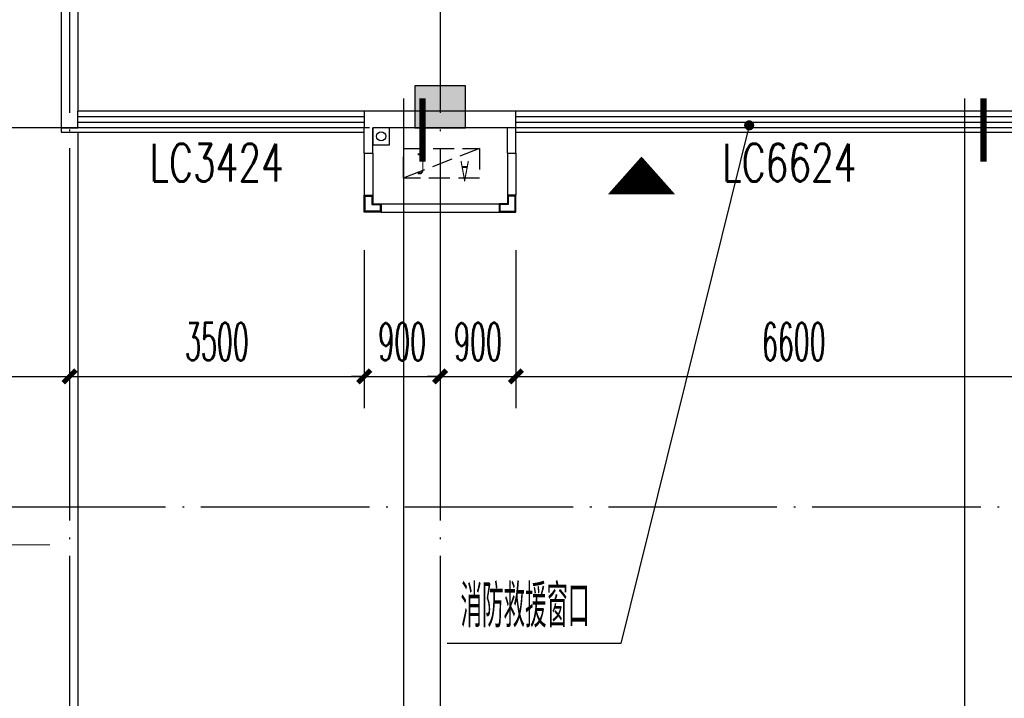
# Model space of a CAD drawing. Extents: x 1779708 to 7299578, y -1121471 to 88434.
# Tile 202 of 256: x 4343275 to 4354967, y -980613 to -972559. Entities that reach past the tile are written whole.
import ezdxf

# ---------------------------------------------------------------- set-up
doc = ezdxf.new("R2010")
doc.units = 0
doc.header["$LTSCALE"] = 1000
doc.header["$MEASUREMENT"] = 0
doc.linetypes.add('DASH', pattern=[0.35, 0.25, -0.1])
doc.linetypes.add('DOTE', pattern=[2.4200000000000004, 2, -0.2, 0.02, -0.2])
doc.layers.get('0').update_dxf_attribs({"linetype": 'CONTINUOUS'})
doc.layers.get('Defpoints').update_dxf_attribs({"linetype": 'CONTINUOUS'})
for name, color, linetype in [('11111111111111111111111111111', 50, 'DASH'), ('DIM_IDEN', 3, 'CONTINUOUS'), ('DIM_LEAD', 3, 'CONTINUOUS'), ('DIM_污水', 3, 'CONTINUOUS'), ('DOTE', 1, 'DOTE'), ('GGSignatureLayer', 7, 'CONTINUOUS'), ('P_PS_DIM', 1, 'CONTINUOUS'), ('PUB_DIM', 3, 'CONTINUOUS'), ('PUB_TEXT', 7, 'CONTINUOUS'), ('STAIR', 2, 'CONTINUOUS'), ('WALL', 255, 'CONTINUOUS'), ('WINDOW', 2, 'CONTINUOUS'), ('WINDOW_TEXT', 7, 'CONTINUOUS'), ('墙柱', 2, 'CONTINUOUS'), ('室外构件', 4, 'CONTINUOUS'), ('看线', 3, 'CONTINUOUS'), ('空调机位表示', 70, 'CONTINUOUS'), ('道路', 33, 'CONTINUOUS')]:
    doc.layers.add(name, color=color, linetype=linetype)
doc.layers.add('DIM_ELEV', color=3, linetype='CONTINUOUS', lineweight=13)
doc.styles.add('_TCH_DIM', font='SIMPLEX.shx', dxfattribs={"width": 0.7, "bigfont": 'GBCBIG.shx'})
doc.styles.add('_TCH_DIM_T3', font='SIMPLEX.shx', dxfattribs={"width": 0.4941176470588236, "bigfont": 'GBCBIG.shx'})
doc.styles.add('_TCH_WINDOW', font='SIMPLEX', dxfattribs={"height": 3.5, "bigfont": 'GBCBIG'})
doc.styles.get("Standard").update_dxf_attribs({"font": 'GBENOR', "bigfont": 'GBCBIG'})
doc.dimstyles.new('_TCH_ARCH&&150', dxfattribs={"dimtxt": 446.25, "dimasz": 150, "dimexe": 375, "dimexo": 450, "dimgap": 189.375, "dimtad": 1, "dimdec": 0, "dimzin": 0, "dimdsep": 46, "dimtxsty": '_TCH_DIM_T3', "dimblk": 'ARCHTICK', "dimcen": 0.09, "dimdle": 225, "dimclrt": 7, "dimazin": 2, "dimtfac": 1, "dimtdec": 0, "dimtix": 1, "dimtmove": 2, "dimatfit": 3, "dimfxl": 250, "dimtolj": 1, "dimtzin": 0, "dimarcsym": 0})

# ---------------------------------------------------------------- blocks, each defined once
blk = doc.blocks.new('A$C159220C3')
at = {"layer": 'DOTE'}
for p, q in [((30000.00018952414, 149200.0015517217), (30000.00018952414, 7200.001551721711)), ((34400.00018952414, 149200.0015517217), (34400.00018952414, 7200.001551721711)), ((86800.00018952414, 96200.00155172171), (7200.000189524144, 96200.00155172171)), ((86800.00018952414, 91700.00155172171), (7200.000189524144, 91700.00155172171))]:
    blk.add_line(p, q, dxfattribs=at)
blk = doc.blocks.new('A$C46E9187A')
at = {"layer": '空调机位表示', "linetype": 'DASH'}
blk.add_lwpolyline([(0, 0), (0, 350), (900, 350), (900, 0)], close=True, dxfattribs=at)
blk.add_lwpolyline([(0, 0), (900, 350)], dxfattribs=at)
at = {"layer": '空调机位表示', "width": 0.6}
for s, p in [('A', (117.685775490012, 145.0239976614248)), ('C', (650.632941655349, 55.40967742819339))]:
    blk.add_text(s, height=250, dxfattribs=at).set_placement(p)
blk = doc.blocks.new('a1')
at = {"layer": '11111111111111111111111111111'}
for p, q in [((59121.95538733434, 49135.6092003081), (59121.95538733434, 48935.6092003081)), ((59321.95538733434, 49135.6092003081), (59121.95538733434, 49135.6092003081)), ((59321.95538733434, 48935.6092003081), (59321.95538733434, 49135.6092003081)), ((59121.95538733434, 48935.6092003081), (59321.95538733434, 48935.6092003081))]:
    blk.add_line(p, q, dxfattribs=at)
blk = doc.blocks.new('A$C13BE7D8E')
at = {"layer": '道路', "flags": 128}
blk.add_lwpolyline([(24700.00036459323, 35950.0006213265), (24700.00036459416, 24500.00020929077)], dxfattribs=at)
blk = doc.blocks.new('$WINLIB2D$00000001')
at = {"color": 0}
for points in [[(-0.4999999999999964, 0.5000000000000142), (-0.4999999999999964, -0.4999999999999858)], [(-0.4999999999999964, 0.5000000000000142), (0.5000000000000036, 0.5000000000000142)], [(0.5000000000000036, -0.4999999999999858), (0.5000000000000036, 0.5000000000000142)], [(0.5000000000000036, 0.1666666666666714), (-0.4999999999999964, 0.1666666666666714)], [(0.5000000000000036, -0.1666666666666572), (-0.4999999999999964, -0.1666666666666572)], [(-0.4999999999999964, -0.4999999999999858), (0.5000000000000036, -0.4999999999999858)]]:
    blk.add_lwpolyline(points, dxfattribs=at)
blk = doc.blocks.new('_ArchTick')
at = {"color": 0, "linetype": 'ByBlock', "const_width": 0.4}
blk.add_lwpolyline([(-0.5, -0.5), (0.5, 0.5)], dxfattribs=at)
blk = doc.blocks.new('*D4740')
at = {"layer": 'Defpoints', "color": 0, "transparency": 16777216}
for p in [(4349167.098467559, -974843.3157055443), (4355767.098467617, -974843.3157055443), (4355767.098467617, -976793.3157056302)]:
    blk.add_point(p, dxfattribs=at)
at = {"layer": 'PUB_DIM', "color": 0, "lineweight": -2, "transparency": 16777216}
for p, q in [((4349167.098467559, -975293.3157055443), (4349167.098467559, -977168.3157056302)), ((4355767.098467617, -975293.3157055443), (4355767.098467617, -977168.3157056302)), ((4348942.098467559, -976793.3157056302), (4355992.098467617, -976793.3157056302))]:
    blk.add_line(p, q, dxfattribs=at)
at = {"layer": 'PUB_DIM', "color": 0, "lineweight": -2, "transparency": 16777216, "xscale": 150, "yscale": 150, "zscale": 150, "rotation": 180}
blk.add_blockref('_ArchTick', (4349167.098467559, -976793.3157056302), dxfattribs=at)
at = {"layer": 'PUB_DIM', "color": 0, "lineweight": -2, "transparency": 16777216, "xscale": 150, "yscale": 150, "zscale": 150}
blk.add_blockref('_ArchTick', (4355767.098467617, -976793.3157056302), dxfattribs=at)
at = {"layer": 'PUB_DIM', "color": 7, "transparency": 16777216, "insert": (4352467.098467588, -976380.8157056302), "char_height": 446.25, "attachment_point": 5, "style": '_TCH_DIM_T3'}
blk.add_mtext('\\A1;6600', dxfattribs=at)
blk = doc.blocks.new('*D4741')
at = {"layer": 'Defpoints', "color": 0, "transparency": 16777216}
for p in [(4348267.098467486, -974843.3157055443), (4349167.098467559, -974843.3157055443), (4349167.098467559, -976793.3157056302)]:
    blk.add_point(p, dxfattribs=at)
at = {"layer": 'PUB_DIM', "color": 0, "lineweight": -2, "transparency": 16777216}
for p, q in [((4348267.098467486, -975293.3157055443), (4348267.098467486, -977168.3157056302)), ((4349167.098467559, -975293.3157055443), (4349167.098467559, -977168.3157056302)), ((4348267.098467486, -976793.3157056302), (4348117.098467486, -976793.3157056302)), ((4348267.098467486, -976793.3157056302), (4349167.098467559, -976793.3157056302)), ((4349167.098467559, -976793.3157056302), (4349317.098467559, -976793.3157056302))]:
    blk.add_line(p, q, dxfattribs=at)
at = {"layer": 'PUB_DIM', "color": 0, "lineweight": -2, "transparency": 16777216, "xscale": 150, "yscale": 150, "zscale": 150}
blk.add_blockref('_ArchTick', (4348267.098467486, -976793.3157056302), dxfattribs=at)
at = {"layer": 'PUB_DIM', "color": 0, "lineweight": -2, "transparency": 16777216, "xscale": 150, "yscale": 150, "zscale": 150, "rotation": 180}
blk.add_blockref('_ArchTick', (4349167.098467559, -976793.3157056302), dxfattribs=at)
at = {"layer": 'PUB_DIM', "color": 7, "transparency": 16777216, "insert": (4348717.098467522, -976380.8157056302), "char_height": 446.25, "attachment_point": 5, "style": '_TCH_DIM_T3'}
blk.add_mtext('\\A1;900', dxfattribs=at)
blk = doc.blocks.new('*D4742')
at = {"layer": 'Defpoints', "color": 0, "transparency": 16777216}
for p in [(4347367.098467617, -974843.3157055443), (4348267.098467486, -974843.3157055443), (4348267.098467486, -976793.3157056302)]:
    blk.add_point(p, dxfattribs=at)
at = {"layer": 'PUB_DIM', "color": 0, "lineweight": -2, "transparency": 16777216}
for p, q in [((4347367.098467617, -975293.3157055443), (4347367.098467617, -977168.3157056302)), ((4348267.098467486, -975293.3157055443), (4348267.098467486, -977168.3157056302)), ((4347367.098467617, -976793.3157056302), (4347217.098467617, -976793.3157056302)), ((4347367.098467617, -976793.3157056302), (4348267.098467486, -976793.3157056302)), ((4348267.098467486, -976793.3157056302), (4348417.098467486, -976793.3157056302))]:
    blk.add_line(p, q, dxfattribs=at)
at = {"layer": 'PUB_DIM', "color": 0, "lineweight": -2, "transparency": 16777216, "xscale": 150, "yscale": 150, "zscale": 150}
blk.add_blockref('_ArchTick', (4347367.098467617, -976793.3157056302), dxfattribs=at)
at = {"layer": 'PUB_DIM', "color": 0, "lineweight": -2, "transparency": 16777216, "xscale": 150, "yscale": 150, "zscale": 150, "rotation": 180}
blk.add_blockref('_ArchTick', (4348267.098467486, -976793.3157056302), dxfattribs=at)
at = {"layer": 'PUB_DIM', "color": 7, "transparency": 16777216, "insert": (4347817.098467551, -976380.8157056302), "char_height": 446.25, "attachment_point": 5, "style": '_TCH_DIM_T3'}
blk.add_mtext('\\A1;900', dxfattribs=at)
blk = doc.blocks.new('*D4743')
at = {"layer": 'Defpoints', "color": 0, "transparency": 16777216}
for p in [(4343867.098467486, -974843.3157055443), (4347367.098467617, -974843.3157055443), (4347367.098467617, -976793.3157056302)]:
    blk.add_point(p, dxfattribs=at)
at = {"layer": 'PUB_DIM', "color": 0, "lineweight": -2, "transparency": 16777216}
for p, q in [((4343867.098467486, -975293.3157055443), (4343867.098467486, -977168.3157056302)), ((4347367.098467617, -975293.3157055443), (4347367.098467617, -977168.3157056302)), ((4343642.098467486, -976793.3157056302), (4347592.098467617, -976793.3157056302))]:
    blk.add_line(p, q, dxfattribs=at)
at = {"layer": 'PUB_DIM', "color": 0, "lineweight": -2, "transparency": 16777216, "xscale": 150, "yscale": 150, "zscale": 150, "rotation": 180}
blk.add_blockref('_ArchTick', (4343867.098467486, -976793.3157056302), dxfattribs=at)
at = {"layer": 'PUB_DIM', "color": 0, "lineweight": -2, "transparency": 16777216, "xscale": 150, "yscale": 150, "zscale": 150}
blk.add_blockref('_ArchTick', (4347367.098467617, -976793.3157056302), dxfattribs=at)
at = {"layer": 'PUB_DIM', "color": 7, "transparency": 16777216, "insert": (4345617.098467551, -976380.8157056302), "char_height": 446.25, "attachment_point": 5, "style": '_TCH_DIM_T3'}
blk.add_mtext('\\A1;3500', dxfattribs=at)
blk = doc.blocks.new('*D4744')
at = {"layer": 'Defpoints', "color": 0, "transparency": 16777216}
for p in [(4340767.098467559, -974843.3157055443), (4343867.098467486, -974843.3157055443), (4343867.098467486, -976793.3157056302)]:
    blk.add_point(p, dxfattribs=at)
at = {"layer": 'PUB_DIM', "color": 0, "lineweight": -2, "transparency": 16777216}
for p, q in [((4340767.098467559, -975293.3157055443), (4340767.098467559, -977168.3157056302)), ((4343867.098467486, -975293.3157055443), (4343867.098467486, -977168.3157056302)), ((4340542.098467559, -976793.3157056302), (4344092.098467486, -976793.3157056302))]:
    blk.add_line(p, q, dxfattribs=at)
at = {"layer": 'PUB_DIM', "color": 0, "lineweight": -2, "transparency": 16777216, "xscale": 150, "yscale": 150, "zscale": 150, "rotation": 180}
blk.add_blockref('_ArchTick', (4340767.098467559, -976793.3157056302), dxfattribs=at)
at = {"layer": 'PUB_DIM', "color": 0, "lineweight": -2, "transparency": 16777216, "xscale": 150, "yscale": 150, "zscale": 150}
blk.add_blockref('_ArchTick', (4343867.098467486, -976793.3157056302), dxfattribs=at)
at = {"layer": 'PUB_DIM', "color": 7, "transparency": 16777216, "insert": (4342317.098467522, -976380.8157056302), "char_height": 446.25, "attachment_point": 5, "style": '_TCH_DIM_T3'}
blk.add_mtext('\\A1;3100', dxfattribs=at)

msp = doc.modelspace()

# ---------------------------------------------------------------- hatches: boundary and pattern name
at = {"layer": '墙柱'}
h = msp.add_hatch(color=256, dxfattribs=at)
h.paths.add_polyline_path([(4323067.098468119, -1009843.315705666), (4324067.098468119, -1009843.315705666), (4324067.098468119, -1010343.315705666), (4323067.098468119, -1010343.315705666)])
h.paths.add_polyline_path([(4323067.098468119, -1016093.315705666), (4324067.098468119, -1016093.315705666), (4324067.098468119, -1016593.315705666), (4323067.098468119, -1016593.315705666)])
h.paths.add_polyline_path([(4323067.098468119, -1022643.315705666), (4324067.098468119, -1022643.315705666), (4324067.098468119, -1023143.315705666), (4323067.098468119, -1023143.315705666)])
h.paths.add_polyline_path([(4397967.098468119, -1051543.315705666), (4398667.098468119, -1051543.315705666), (4398667.098468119, -1051043.315705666), (4397967.098468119, -1051043.315705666)])
h.paths.add_polyline_path([(4347917.098468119, -1019143.315705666), (4348617.098468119, -1019143.315705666), (4348617.098468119, -1019643.315705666), (4347917.098468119, -1019643.315705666)])
h.paths.add_polyline_path([(4389917.098468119, -1051543.315705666), (4390617.098468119, -1051543.315705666), (4390617.098468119, -1051043.315705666), (4389917.098468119, -1051043.315705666)])
h.paths.add_polyline_path([(4347917.098468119, -1051543.315705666), (4348617.098468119, -1051543.315705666), (4348617.098468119, -1051043.315705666), (4347917.098468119, -1051043.315705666)])
h.paths.add_polyline_path([(4323567.098468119, -1028493.315705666), (4324067.098468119, -1028493.315705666), (4324067.098468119, -1028993.315705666), (4323567.098468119, -1028993.315705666)])
h.paths.add_polyline_path([(4350197.098468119, -1045743.315705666), (4350197.098468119, -1045443.315705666), (4349297.098468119, -1045443.315705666), (4349297.098468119, -1045743.315705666)])
h.paths.add_polyline_path([(4377567.098468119, -1060843.315705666), (4378067.098468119, -1060843.315705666), (4378067.098468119, -1060343.315705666), (4377567.098468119, -1060343.315705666)])
h.paths.add_polyline_path([(4339667.098468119, -1009843.315705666), (4340167.098468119, -1009843.315705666), (4340167.098468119, -1010343.315705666), (4339667.098468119, -1010343.315705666)])
h.paths.add_polyline_path([(4347967.098468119, -1009843.315705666), (4348567.098468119, -1009843.315705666), (4348567.098468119, -1010343.315705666), (4347967.098468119, -1010343.315705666)])
h.paths.add_polyline_path([(4365067.098468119, -1019043.315705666), (4365667.098468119, -1019043.315705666), (4365667.098468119, -1019643.315705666), (4365067.098468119, -1019643.315705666)])
h.paths.add_polyline_path([(4381567.098468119, -1027843.315705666), (4382167.098468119, -1027843.315705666), (4382167.098468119, -1028443.315705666), (4381567.098468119, -1028443.315705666)])
h.paths.add_polyline_path([(4336067.098468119, -1015993.315705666), (4336567.098468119, -1015993.315705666), (4336567.098468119, -1016693.315705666), (4336067.098468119, -1016693.315705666)])
h.paths.add_polyline_path([(4389767.098468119, -1023743.315705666), (4390267.098468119, -1023743.315705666), (4390267.098468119, -1024243.315705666), (4389767.098468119, -1024243.315705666)])
h.paths.add_polyline_path([(4339567.098468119, -1048043.315705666), (4340167.098468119, -1048043.315705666), (4340167.098468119, -1047543.315705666), (4339567.098468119, -1047543.315705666)])
h.paths.add_polyline_path([(4343767.098468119, -1041443.315705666), (4344267.098468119, -1041443.315705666), (4344267.098468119, -1040943.315705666), (4343767.098468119, -1040943.315705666)])
h.paths.add_polyline_path([(4343767.098468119, -1034843.315705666), (4344267.098468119, -1034843.315705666), (4344267.098468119, -1034343.315705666), (4343767.098468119, -1034343.315705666)])
h.paths.add_polyline_path([(4336067.098468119, -1029093.315705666), (4336567.098468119, -1029093.315705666), (4336567.098468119, -1028393.315705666), (4336067.098468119, -1028393.315705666)])
h.paths.add_polyline_path([(4343767.098468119, -1022643.315705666), (4344267.098468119, -1022643.315705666), (4344267.098468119, -1023143.315705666), (4343767.098468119, -1023143.315705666)])
h.paths.add_polyline_path([(4336067.098468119, -1009843.315705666), (4336567.098468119, -1009843.315705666), (4336567.098468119, -1010343.315705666), (4336067.098468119, -1010343.315705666)])
h.paths.add_polyline_path([(4377967.098468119, -1036343.315705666), (4377467.098468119, -1036343.315705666), (4377467.098468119, -1035843.315705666), (4377967.098468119, -1035843.315705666)])
h.paths.add_polyline_path([(4397967.098468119, -1019143.315705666), (4398667.098468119, -1019143.315705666), (4398667.098468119, -1019643.315705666), (4397967.098468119, -1019643.315705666)])
h.paths.add_polyline_path([(4331467.098468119, -1048043.315705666), (4331967.098468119, -1048043.315705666), (4331967.098468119, -1047543.315705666), (4331467.098468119, -1047543.315705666)])
h.paths.add_polyline_path([(4389917.098468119, -1036443.315705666), (4390617.098468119, -1036443.315705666), (4390617.098468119, -1035843.315705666), (4389917.098468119, -1035843.315705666)])
h.paths.add_polyline_path([(4397967.098468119, -1035843.315705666), (4398667.098468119, -1035843.315705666), (4398667.098468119, -1036443.315705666), (4397967.098468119, -1036443.315705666)])
h.paths.add_polyline_path([(4381567.098468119, -1035843.315705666), (4382167.098468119, -1035843.315705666), (4382167.098468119, -1036443.315705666), (4381567.098468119, -1036443.315705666)])
h.paths.add_polyline_path([(4389767.098468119, -1027943.315705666), (4390267.098468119, -1027943.315705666), (4390267.098468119, -1028443.315705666), (4389767.098468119, -1028443.315705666)])
h.paths.add_polyline_path([(4377467.098468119, -1027943.315705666), (4377967.098468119, -1027943.315705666), (4377967.098468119, -1028443.315705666), (4377467.098468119, -1028443.315705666)])
h.paths.add_polyline_path([(4373217.098468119, -1048043.315705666), (4373717.098468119, -1048043.315705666), (4373717.098468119, -1047543.315705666), (4373217.098468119, -1047543.315705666)])
h.paths.add_polyline_path([(4369267.098468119, -1009843.315705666), (4369767.098468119, -1009843.315705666), (4369767.098468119, -1010343.315705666), (4369267.098468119, -1010343.315705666)])
h.paths.add_polyline_path([(4365567.098468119, -1022643.315705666), (4365067.098468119, -1022643.315705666), (4365067.098468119, -1023143.315705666), (4365567.098468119, -1023143.315705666)])
h.paths.add_polyline_path([(4365567.098468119, -1009843.315705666), (4365067.098468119, -1009843.315705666), (4365067.098468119, -1010343.315705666), (4365567.098468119, -1010343.315705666)])
h.paths.add_polyline_path([(4347967.098468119, -1022643.315705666), (4348467.098468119, -1022643.315705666), (4348467.098468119, -1023143.315705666), (4347967.098468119, -1023143.315705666)])
h.paths.add_polyline_path([(4343767.098468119, -1028993.315705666), (4344267.098468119, -1028993.315705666), (4344267.098468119, -1028493.315705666), (4343767.098468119, -1028493.315705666)])
h.paths.add_polyline_path([(4336067.098468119, -1023343.315705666), (4336567.098468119, -1023343.315705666), (4336567.098468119, -1022643.315705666), (4336067.098468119, -1022643.315705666)])
h.paths.add_polyline_path([(4339567.098468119, -1034843.315705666), (4340167.098468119, -1034843.315705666), (4340167.098468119, -1034343.315705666), (4339567.098468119, -1034343.315705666)])
h.paths.add_polyline_path([(4331167.098468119, -1034843.315705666), (4331767.098468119, -1034843.315705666), (4331767.098468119, -1034343.315705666), (4331167.098468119, -1034343.315705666)])
h.paths.add_polyline_path([(4323067.098468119, -1034843.315705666), (4324067.098468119, -1034843.315705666), (4324067.098468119, -1034343.315705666), (4323067.098468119, -1034343.315705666)])
h.paths.add_polyline_path([(4339567.098468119, -1041543.315705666), (4340167.098468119, -1041543.315705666), (4340167.098468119, -1040943.315705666), (4339567.098468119, -1040943.315705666)])
h.paths.add_polyline_path([(4331467.098468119, -1041543.315705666), (4331967.098468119, -1041543.315705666), (4331967.098468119, -1040943.315705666), (4331467.098468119, -1040943.315705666)])
h.paths.add_polyline_path([(4397967.098468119, -1022343.315705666), (4398667.098468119, -1022343.315705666), (4398667.098468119, -1022843.315705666), (4397967.098468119, -1022843.315705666)])
h.paths.add_polyline_path([(4398167.098468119, -1009843.315705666), (4398667.098468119, -1009843.315705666), (4398667.098468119, -1010343.315705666), (4398167.098468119, -1010343.315705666)])
h.paths.add_polyline_path([(4389917.098468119, -1018943.315705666), (4390617.098468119, -1018943.315705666), (4390617.098468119, -1019643.315705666), (4389917.098468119, -1019643.315705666)])
h.paths.add_polyline_path([(4389867.098468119, -1009843.315705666), (4390667.098468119, -1009843.315705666), (4390667.098468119, -1010343.315705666), (4389867.098468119, -1010343.315705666)])
h.paths.add_polyline_path([(4381517.098468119, -1018943.315705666), (4382217.098468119, -1018943.315705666), (4382217.098468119, -1019643.315705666), (4381517.098468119, -1019643.315705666)])
h.paths.add_polyline_path([(4381567.098468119, -1009843.315705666), (4382167.098468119, -1009843.315705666), (4382167.098468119, -1010343.315705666), (4381567.098468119, -1010343.315705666)])
h.paths.add_polyline_path([(4373217.098468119, -1022643.315705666), (4373717.098468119, -1022643.315705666), (4373717.098468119, -1023143.315705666), (4373217.098468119, -1023143.315705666)])
h.paths.add_polyline_path([(4373117.098468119, -1019143.315705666), (4373817.098468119, -1019143.315705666), (4373817.098468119, -1019643.315705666), (4373117.098468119, -1019643.315705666)])
h.paths.add_polyline_path([(4373217.098468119, -1009843.315705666), (4373717.098468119, -1009843.315705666), (4373717.098468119, -1010343.315705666), (4373217.098468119, -1010343.315705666)])
h.paths.add_polyline_path([(4356167.098468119, -1022643.315705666), (4356667.098468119, -1022643.315705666), (4356667.098468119, -1023143.315705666), (4356167.098468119, -1023143.315705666)])
h.paths.add_polyline_path([(4356067.098468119, -1019043.315705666), (4356667.098468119, -1019043.315705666), (4356667.098468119, -1019643.315705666), (4356067.098468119, -1019643.315705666)])
h.paths.add_polyline_path([(4339567.098468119, -1019043.315705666), (4340167.098468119, -1019043.315705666), (4340167.098468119, -1019643.315705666), (4339567.098468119, -1019643.315705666)])
h.paths.add_polyline_path([(4356167.098468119, -1009843.315705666), (4356667.098468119, -1009843.315705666), (4356667.098468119, -1010343.315705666), (4356167.098468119, -1010343.315705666)])
h.paths.add_polyline_path([(4389917.098468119, -1048043.315705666), (4390617.098468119, -1048043.315705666), (4390617.098468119, -1047443.315705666), (4389917.098468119, -1047443.315705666)])
h.paths.add_polyline_path([(4397967.098468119, -1060843.315705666), (4398667.098468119, -1060843.315705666), (4398667.098468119, -1060343.315705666), (4397967.098468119, -1060343.315705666)])
h.paths.add_polyline_path([(4389967.098468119, -1060843.315705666), (4390567.098468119, -1060843.315705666), (4390567.098468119, -1060343.315705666), (4389967.098468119, -1060343.315705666)])
h.paths.add_polyline_path([(4381567.098468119, -1048043.315705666), (4382167.098468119, -1048043.315705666), (4382167.098468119, -1047443.315705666), (4381567.098468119, -1047443.315705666)])
h.paths.add_polyline_path([(4381517.098468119, -1051543.315705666), (4382217.098468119, -1051543.315705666), (4382217.098468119, -1051043.315705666), (4381517.098468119, -1051043.315705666)])
h.paths.add_polyline_path([(4381617.098468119, -1060843.315705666), (4382117.098468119, -1060843.315705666), (4382117.098468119, -1060343.315705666), (4381617.098468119, -1060343.315705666)])
h.paths.add_polyline_path([(4373167.098468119, -1051643.315705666), (4373767.098468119, -1051643.315705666), (4373767.098468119, -1051043.315705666), (4373167.098468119, -1051043.315705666)])
h.paths.add_polyline_path([(4373167.098468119, -1060843.315705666), (4373767.098468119, -1060843.315705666), (4373767.098468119, -1060343.315705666), (4373167.098468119, -1060343.315705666)])
h.paths.add_polyline_path([(4365067.098468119, -1048043.315705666), (4365567.098468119, -1048043.315705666), (4365567.098468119, -1047543.315705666), (4365067.098468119, -1047543.315705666)])
h.paths.add_polyline_path([(4365067.098468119, -1051643.315705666), (4365667.098468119, -1051643.315705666), (4365667.098468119, -1051043.315705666), (4365067.098468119, -1051043.315705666)])
h.paths.add_polyline_path([(4356167.098468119, -1048043.315705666), (4356667.098468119, -1048043.315705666), (4356667.098468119, -1047543.315705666), (4356167.098468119, -1047543.315705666)])
h.paths.add_polyline_path([(4348127.098467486, -1048043.315705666), (4348727.098467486, -1048043.315705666), (4348727.098467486, -1047643.315705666), (4348127.098467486, -1047643.315705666)])
h.paths.add_polyline_path([(4356067.098468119, -1051643.315705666), (4356667.098468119, -1051643.315705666), (4356667.098468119, -1051043.315705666), (4356067.098468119, -1051043.315705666)])
h.paths.add_polyline_path([(4323067.098468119, -1048343.315705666), (4323767.098468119, -1048343.315705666), (4323767.098468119, -1047843.315705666), (4323067.098468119, -1047843.315705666)])
h.paths.add_polyline_path([(4323067.098468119, -1051543.315705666), (4323767.098468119, -1051543.315705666), (4323767.098468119, -1051043.315705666), (4323067.098468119, -1051043.315705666)])
h.paths.add_polyline_path([(4331117.098468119, -1051543.315705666), (4331817.098468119, -1051543.315705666), (4331817.098468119, -1051043.315705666), (4331117.098468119, -1051043.315705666)])
h.paths.add_polyline_path([(4339567.098468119, -1051643.315705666), (4340167.098468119, -1051643.315705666), (4340167.098468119, -1051043.315705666), (4339567.098468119, -1051043.315705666)])
h.paths.add_polyline_path([(4365067.098468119, -1060843.315705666), (4365567.098468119, -1060843.315705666), (4365567.098468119, -1060343.315705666), (4365067.098468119, -1060343.315705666)])
h.paths.add_polyline_path([(4356167.098468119, -1060843.315705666), (4356667.098468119, -1060843.315705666), (4356667.098468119, -1060343.315705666), (4356167.098468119, -1060343.315705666)])
h.paths.add_polyline_path([(4347967.098468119, -1060843.315705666), (4348567.098468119, -1060843.315705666), (4348567.098468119, -1060343.315705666), (4347967.098468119, -1060343.315705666)])
h.paths.add_polyline_path([(4339567.098468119, -1060843.315705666), (4340167.098468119, -1060843.315705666), (4340167.098468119, -1060343.315705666), (4339567.098468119, -1060343.315705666)])
h.paths.add_polyline_path([(4331117.098468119, -1060843.315705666), (4331817.098468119, -1060843.315705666), (4331817.098468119, -1060343.315705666), (4331117.098468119, -1060343.315705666)])
h.paths.add_polyline_path([(4323067.098468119, -1060843.315705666), (4323567.098468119, -1060843.315705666), (4323567.098468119, -1060343.315705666), (4323067.098468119, -1060343.315705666)])
h.paths.add_polyline_path([(4397967.098468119, -1048043.315705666), (4398667.098468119, -1048043.315705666), (4398667.098468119, -1047443.315705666), (4397967.098468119, -1047443.315705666)])
h.paths.add_polyline_path([(4323067.098468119, -973843.3157056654), (4324067.098468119, -973843.3157056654), (4324067.098468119, -973343.3157056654), (4323067.098468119, -973343.3157056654)])
h.paths.add_polyline_path([(4323067.098468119, -967593.3157056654), (4324067.098468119, -967593.3157056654), (4324067.098468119, -967093.3157056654), (4323067.098468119, -967093.3157056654)])
h.paths.add_polyline_path([(4323067.098468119, -961043.3157056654), (4324067.098468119, -961043.3157056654), (4324067.098468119, -960543.3157056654), (4323067.098468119, -960543.3157056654)])
h.paths.add_polyline_path([(4397967.098468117, -932143.3157056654), (4398667.098468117, -932143.3157056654), (4398667.098468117, -932643.3157056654), (4397967.098468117, -932643.3157056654)])
h.paths.add_polyline_path([(4347917.098468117, -964543.3157056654), (4348617.098468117, -964543.3157056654), (4348617.098468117, -964043.3157056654), (4347917.098468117, -964043.3157056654)])
h.paths.add_polyline_path([(4389917.098468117, -932143.3157056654), (4390617.098468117, -932143.3157056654), (4390617.098468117, -932643.3157056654), (4389917.098468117, -932643.3157056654)])
h.paths.add_polyline_path([(4347917.098468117, -932143.3157056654), (4348617.098468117, -932143.3157056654), (4348617.098468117, -932643.3157056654), (4347917.098468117, -932643.3157056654)])
h.paths.add_polyline_path([(4323567.098468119, -955193.3157056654), (4324067.098468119, -955193.3157056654), (4324067.098468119, -954693.3157056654), (4323567.098468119, -954693.3157056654)])
h.paths.add_polyline_path([(4350197.098468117, -937943.3157056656), (4350197.098468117, -938243.3157056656), (4349297.098468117, -938243.3157056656), (4349297.098468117, -937943.3157056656)])
h.paths.add_polyline_path([(4377567.098468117, -922843.3157056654), (4378067.098468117, -922843.3157056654), (4378067.098468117, -923343.3157056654), (4377567.098468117, -923343.3157056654)])
h.paths.add_polyline_path([(4339667.098468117, -973843.3157056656), (4340167.098468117, -973843.3157056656), (4340167.098468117, -973343.3157056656), (4339667.098468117, -973343.3157056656)])
h.paths.add_polyline_path([(4347967.098468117, -973843.3157056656), (4348567.098468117, -973843.3157056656), (4348567.098468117, -973343.3157056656), (4347967.098468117, -973343.3157056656)])
h.paths.add_polyline_path([(4365067.098468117, -964643.3157056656), (4365667.098468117, -964643.3157056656), (4365667.098468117, -964043.3157056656), (4365067.098468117, -964043.3157056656)])
h.paths.add_polyline_path([(4381567.098468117, -955843.3157056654), (4382167.098468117, -955843.3157056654), (4382167.098468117, -955243.3157056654), (4381567.098468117, -955243.3157056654)])
h.paths.add_polyline_path([(4336067.098468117, -967693.3157056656), (4336567.098468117, -967693.3157056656), (4336567.098468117, -966993.3157056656), (4336067.098468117, -966993.3157056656)])
h.paths.add_polyline_path([(4389767.098468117, -959943.3157056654), (4390267.098468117, -959943.3157056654), (4390267.098468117, -959443.3157056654), (4389767.098468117, -959443.3157056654)])
h.paths.add_polyline_path([(4339567.098468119, -935643.3157056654), (4340167.098468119, -935643.3157056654), (4340167.098468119, -936143.3157056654), (4339567.098468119, -936143.3157056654)])
h.paths.add_polyline_path([(4343767.098468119, -942243.3157056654), (4344267.098468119, -942243.3157056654), (4344267.098468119, -942743.3157056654), (4343767.098468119, -942743.3157056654)])
h.paths.add_polyline_path([(4343767.098468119, -948843.3157056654), (4344267.098468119, -948843.3157056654), (4344267.098468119, -949343.3157056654), (4343767.098468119, -949343.3157056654)])
h.paths.add_polyline_path([(4336067.098468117, -954593.3157056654), (4336567.098468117, -954593.3157056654), (4336567.098468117, -955293.3157056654), (4336067.098468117, -955293.3157056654)])
h.paths.add_polyline_path([(4343767.098468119, -961043.3157056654), (4344267.098468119, -961043.3157056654), (4344267.098468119, -960543.3157056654), (4343767.098468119, -960543.3157056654)])
h.paths.add_polyline_path([(4336067.098468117, -973843.3157056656), (4336567.098468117, -973843.3157056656), (4336567.098468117, -973343.3157056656), (4336067.098468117, -973343.3157056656)])
h.paths.add_polyline_path([(4377967.098468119, -947343.3157056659), (4377467.098468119, -947343.3157056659), (4377467.098468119, -947843.3157056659), (4377967.098468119, -947843.3157056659)])
h.paths.add_polyline_path([(4397967.098468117, -964543.3157056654), (4398667.098468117, -964543.3157056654), (4398667.098468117, -964043.3157056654), (4397967.098468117, -964043.3157056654)])
h.paths.add_polyline_path([(4331467.098468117, -935643.3157056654), (4331967.098468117, -935643.3157056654), (4331967.098468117, -936143.3157056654), (4331467.098468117, -936143.3157056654)])
h.paths.add_polyline_path([(4389917.098468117, -947243.3157056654), (4390617.098468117, -947243.3157056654), (4390617.098468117, -947843.3157056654), (4389917.098468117, -947843.3157056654)])
h.paths.add_polyline_path([(4397967.098468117, -947843.3157056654), (4398667.098468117, -947843.3157056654), (4398667.098468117, -947243.3157056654), (4397967.098468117, -947243.3157056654)])
h.paths.add_polyline_path([(4381567.098468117, -947843.3157056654), (4382167.098468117, -947843.3157056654), (4382167.098468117, -947243.3157056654), (4381567.098468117, -947243.3157056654)])
h.paths.add_polyline_path([(4389767.098468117, -955743.3157056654), (4390267.098468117, -955743.3157056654), (4390267.098468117, -955243.3157056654), (4389767.098468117, -955243.3157056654)])
h.paths.add_polyline_path([(4377467.098468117, -955743.3157056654), (4377967.098468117, -955743.3157056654), (4377967.098468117, -955243.3157056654), (4377467.098468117, -955243.3157056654)])
h.paths.add_polyline_path([(4373217.098468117, -935643.3157056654), (4373717.098468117, -935643.3157056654), (4373717.098468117, -936143.3157056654), (4373217.098468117, -936143.3157056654)])
h.paths.add_polyline_path([(4369267.098468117, -973843.3157056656), (4369767.098468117, -973843.3157056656), (4369767.098468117, -973343.3157056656), (4369267.098468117, -973343.3157056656)])
h.paths.add_polyline_path([(4365567.098468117, -961043.3157056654), (4365067.098468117, -961043.3157056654), (4365067.098468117, -960543.3157056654), (4365567.098468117, -960543.3157056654)])
h.paths.add_polyline_path([(4365567.098468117, -973843.3157056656), (4365067.098468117, -973843.3157056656), (4365067.098468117, -973343.3157056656), (4365567.098468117, -973343.3157056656)])
h.paths.add_polyline_path([(4347967.098468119, -961043.3157056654), (4348467.098468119, -961043.3157056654), (4348467.098468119, -960543.3157056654), (4347967.098468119, -960543.3157056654)])
h.paths.add_polyline_path([(4343767.098468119, -954693.3157056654), (4344267.098468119, -954693.3157056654), (4344267.098468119, -955193.3157056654), (4343767.098468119, -955193.3157056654)])
h.paths.add_polyline_path([(4336067.098468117, -960343.3157056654), (4336567.098468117, -960343.3157056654), (4336567.098468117, -961043.3157056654), (4336067.098468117, -961043.3157056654)])
h.paths.add_polyline_path([(4339567.098468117, -948843.3157056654), (4340167.098468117, -948843.3157056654), (4340167.098468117, -949343.3157056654), (4339567.098468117, -949343.3157056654)])
h.paths.add_polyline_path([(4331167.098468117, -948843.3157056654), (4331767.098468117, -948843.3157056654), (4331767.098468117, -949343.3157056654), (4331167.098468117, -949343.3157056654)])
h.paths.add_polyline_path([(4323067.098468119, -948843.3157056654), (4324067.098468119, -948843.3157056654), (4324067.098468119, -949343.3157056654), (4323067.098468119, -949343.3157056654)])
h.paths.add_polyline_path([(4339567.098468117, -942143.3157056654), (4340167.098468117, -942143.3157056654), (4340167.098468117, -942743.3157056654), (4339567.098468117, -942743.3157056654)])
h.paths.add_polyline_path([(4331467.098468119, -942143.3157056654), (4331967.098468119, -942143.3157056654), (4331967.098468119, -942743.3157056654), (4331467.098468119, -942743.3157056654)])
h.paths.add_polyline_path([(4397967.098468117, -961343.3157056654), (4398667.098468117, -961343.3157056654), (4398667.098468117, -960843.3157056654), (4397967.098468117, -960843.3157056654)])
h.paths.add_polyline_path([(4398167.098468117, -973843.3157056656), (4398667.098468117, -973843.3157056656), (4398667.098468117, -973343.3157056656), (4398167.098468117, -973343.3157056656)])
h.paths.add_polyline_path([(4389917.098468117, -964743.3157056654), (4390617.098468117, -964743.3157056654), (4390617.098468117, -964043.3157056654), (4389917.098468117, -964043.3157056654)])
h.paths.add_polyline_path([(4389867.098468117, -973843.3157056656), (4390667.098468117, -973843.3157056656), (4390667.098468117, -973343.3157056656), (4389867.098468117, -973343.3157056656)])
h.paths.add_polyline_path([(4381517.098468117, -964743.3157056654), (4382217.098468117, -964743.3157056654), (4382217.098468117, -964043.3157056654), (4381517.098468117, -964043.3157056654)])
h.paths.add_polyline_path([(4381567.098468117, -973843.3157056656), (4382167.098468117, -973843.3157056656), (4382167.098468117, -973343.3157056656), (4381567.098468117, -973343.3157056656)])
h.paths.add_polyline_path([(4373217.098468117, -961043.3157056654), (4373717.098468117, -961043.3157056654), (4373717.098468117, -960543.3157056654), (4373217.098468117, -960543.3157056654)])
h.paths.add_polyline_path([(4373117.098468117, -964543.3157056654), (4373817.098468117, -964543.3157056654), (4373817.098468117, -964043.3157056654), (4373117.098468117, -964043.3157056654)])
h.paths.add_polyline_path([(4373217.098468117, -973843.3157056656), (4373717.098468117, -973843.3157056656), (4373717.098468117, -973343.3157056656), (4373217.098468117, -973343.3157056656)])
h.paths.add_polyline_path([(4356167.098468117, -961043.3157056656), (4356667.098468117, -961043.3157056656), (4356667.098468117, -960543.3157056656), (4356167.098468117, -960543.3157056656)])
h.paths.add_polyline_path([(4356067.098468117, -964643.3157056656), (4356667.098468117, -964643.3157056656), (4356667.098468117, -964043.3157056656), (4356067.098468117, -964043.3157056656)])
h.paths.add_polyline_path([(4339567.098468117, -964643.3157056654), (4340167.098468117, -964643.3157056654), (4340167.098468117, -964043.3157056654), (4339567.098468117, -964043.3157056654)])
h.paths.add_polyline_path([(4356167.098468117, -973843.3157056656), (4356667.098468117, -973843.3157056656), (4356667.098468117, -973343.3157056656), (4356167.098468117, -973343.3157056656)])
h.paths.add_polyline_path([(4389917.098468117, -935643.3157056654), (4390617.098468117, -935643.3157056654), (4390617.098468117, -936243.3157056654), (4389917.098468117, -936243.3157056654)])
h.paths.add_polyline_path([(4397967.098468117, -922843.3157056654), (4398667.098468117, -922843.3157056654), (4398667.098468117, -923343.3157056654), (4397967.098468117, -923343.3157056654)])
h.paths.add_polyline_path([(4389967.098468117, -922843.3157056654), (4390567.098468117, -922843.3157056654), (4390567.098468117, -923343.3157056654), (4389967.098468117, -923343.3157056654)])
h.paths.add_polyline_path([(4381567.098468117, -935643.3157056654), (4382167.098468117, -935643.3157056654), (4382167.098468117, -936243.3157056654), (4381567.098468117, -936243.3157056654)])
h.paths.add_polyline_path([(4381517.098468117, -932143.3157056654), (4382217.098468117, -932143.3157056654), (4382217.098468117, -932643.3157056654), (4381517.098468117, -932643.3157056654)])
h.paths.add_polyline_path([(4381617.098468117, -922843.3157056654), (4382117.098468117, -922843.3157056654), (4382117.098468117, -923343.3157056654), (4381617.098468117, -923343.3157056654)])
h.paths.add_polyline_path([(4373167.098468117, -932043.3157056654), (4373767.098468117, -932043.3157056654), (4373767.098468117, -932643.3157056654), (4373167.098468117, -932643.3157056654)])
h.paths.add_polyline_path([(4373167.098468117, -922843.3157056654), (4373767.098468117, -922843.3157056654), (4373767.098468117, -923343.3157056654), (4373167.098468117, -923343.3157056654)])
h.paths.add_polyline_path([(4365067.098468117, -935643.3157056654), (4365567.098468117, -935643.3157056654), (4365567.098468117, -936143.3157056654), (4365067.098468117, -936143.3157056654)])
h.paths.add_polyline_path([(4365067.098468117, -932043.3157056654), (4365667.098468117, -932043.3157056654), (4365667.098468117, -932643.3157056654), (4365067.098468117, -932643.3157056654)])
h.paths.add_polyline_path([(4356167.098468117, -935643.3157056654), (4356667.098468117, -935643.3157056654), (4356667.098468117, -936143.3157056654), (4356167.098468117, -936143.3157056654)])
h.paths.add_polyline_path([(4348127.098467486, -935643.3157056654), (4348727.098467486, -935643.3157056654), (4348727.098467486, -936043.3157056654), (4348127.098467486, -936043.3157056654)])
h.paths.add_polyline_path([(4356067.098468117, -932043.3157056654), (4356667.098468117, -932043.3157056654), (4356667.098468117, -932643.3157056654), (4356067.098468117, -932643.3157056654)])
h.paths.add_polyline_path([(4323067.098468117, -935343.3157056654), (4323767.098468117, -935343.3157056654), (4323767.098468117, -935843.3157056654), (4323067.098468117, -935843.3157056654)])
h.paths.add_polyline_path([(4323067.098468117, -932143.3157056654), (4323767.098468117, -932143.3157056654), (4323767.098468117, -932643.3157056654), (4323067.098468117, -932643.3157056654)])
h.paths.add_polyline_path([(4331117.098468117, -932143.3157056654), (4331817.098468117, -932143.3157056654), (4331817.098468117, -932643.3157056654), (4331117.098468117, -932643.3157056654)])
h.paths.add_polyline_path([(4339567.098468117, -932043.3157056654), (4340167.098468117, -932043.3157056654), (4340167.098468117, -932643.3157056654), (4339567.098468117, -932643.3157056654)])
h.paths.add_polyline_path([(4365067.098468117, -922843.3157056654), (4365567.098468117, -922843.3157056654), (4365567.098468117, -923343.3157056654), (4365067.098468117, -923343.3157056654)])
h.paths.add_polyline_path([(4356167.098468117, -922843.3157056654), (4356667.098468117, -922843.3157056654), (4356667.098468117, -923343.3157056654), (4356167.098468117, -923343.3157056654)])
h.paths.add_polyline_path([(4347967.098468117, -922843.3157056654), (4348567.098468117, -922843.3157056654), (4348567.098468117, -923343.3157056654), (4347967.098468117, -923343.3157056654)])
h.paths.add_polyline_path([(4339567.098468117, -922843.3157056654), (4340167.098468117, -922843.3157056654), (4340167.098468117, -923343.3157056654), (4339567.098468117, -923343.3157056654)])
h.paths.add_polyline_path([(4331117.098468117, -922843.3157056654), (4331817.098468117, -922843.3157056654), (4331817.098468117, -923343.3157056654), (4331117.098468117, -923343.3157056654)])
h.paths.add_polyline_path([(4323067.098468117, -922843.3157056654), (4323567.098468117, -922843.3157056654), (4323567.098468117, -923343.3157056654), (4323067.098468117, -923343.3157056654)])
h.paths.add_polyline_path([(4397967.098468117, -935643.3157056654), (4398667.098468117, -935643.3157056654), (4398667.098468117, -936243.3157056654), (4397967.098468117, -936243.3157056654)])

# ---------------------------------------------------------------- linework, layer by layer
at = {"layer": 'DIM_ELEV'}
msp.add_line((4340781.098581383, -978793.3157056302), (4343631.098581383, -978793.3157056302), dxfattribs=at)
at = {"layer": 'DIM_IDEN'}
for p, q in [((4347834.460367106, -973493.2958298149), (4347834.460367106, -981466.499582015)), ((4354496.136586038, -973493.2958298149), (4354496.136586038, -981466.499582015))]:
    msp.add_line(p, q, dxfattribs=at)
at = {"layer": 'DIM_IDEN', "const_width": 75}
for points in [[(4348059.460367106, -973493.2958298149), (4348059.460367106, -974243.2958298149)], [(4354721.136586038, -973493.2958298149), (4354721.136586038, -974243.2958298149)]]:
    msp.add_lwpolyline(points, dxfattribs=at)
at = {"layer": 'DIM_LEAD'}
for p, q in [((4351937.412552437, -973813.3157055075), (4350413.482287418, -979961.8547677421)), ((4350413.482287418, -979961.8547677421), (4348352.661417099, -979961.8547677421))]:
    msp.add_line(p, q, dxfattribs=at)
at = {"layer": 'DIM_LEAD', "const_width": 60}
msp.add_lwpolyline([(4351944.629749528, -973784.19677582, 1), (4351930.195355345, -973842.4346351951, 1)], format="xyb", close=True, dxfattribs=at)
at = {"layer": 'DIM_污水', "color": 7}
msp.add_circle((4347567.099314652, -973943.314338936), 55, dxfattribs=at)
at = {"layer": 'GGSignatureLayer'}
msp.add_lwpolyline([(4350659.092943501, -974182.7778886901, 0, 800, 0), (4350659.092943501, -974632.5616336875, 800, 800, 0)], format="xyseb", dxfattribs=at)
at = {"layer": 'STAIR'}
msp.add_line((4343767.098467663, -973843.3157056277), (4340767.098469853, -973843.3157056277), dxfattribs=at)
at = {"layer": 'WALL'}
for p, q in [((4343767.098467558, -964043.3156890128), (4343767.098467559, -973843.3157055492)), ((4343967.098467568, -964243.3156890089), (4343967.098467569, -973643.3157055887)), ((4343967.098465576, -973843.3157055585), (4343967.098465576, -973643.3157055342)), ((4347467.09846583, -973643.3157055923), (4347367.098465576, -973643.3157055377)), ((4347367.098465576, -973643.3157055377), (4347367.098465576, -973843.3157055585)), ((4349067.098469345, -973643.3157055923), (4347467.09846583, -973643.3157055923)), ((4349167.098469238, -973643.3157056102), (4349067.098469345, -973643.3157055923)), ((4349167.098468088, -973843.3157056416), (4349167.098469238, -973643.3157056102)), ((4343767.098467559, -973843.3157055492), (4343967.098465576, -973843.3157055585)), ((4347367.098466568, -974143.3157058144), (4347367.098466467, -973843.3157055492)), ((4347467.098466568, -974143.31570563), (4347467.098465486, -973843.3157055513)), ((4349067.098469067, -973843.3157055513), (4347467.098465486, -973843.3157055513)), ((4349067.098468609, -974143.31570563), (4349067.098469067, -973843.3157055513)), ((4349167.098468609, -974143.3157058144), (4349167.098468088, -973843.3157056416)), ((4347367.098466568, -974143.3157058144), (4347467.098466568, -974143.31570563)), ((4349067.098468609, -974143.31570563), (4349167.098468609, -974143.3157058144))]:
    msp.add_line(p, q, dxfattribs=at)
at = {"layer": '墙柱'}
msp.add_lwpolyline([(4347967.098468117, -973843.3157056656), (4348567.098468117, -973843.3157056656), (4348567.098468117, -973343.3157056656), (4347967.098468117, -973343.3157056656)], close=True, dxfattribs=at)
at = {"layer": '室外构件'}
for points in [[(4347367.098466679, -974143.3157057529), (4347367.098467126, -974643.3157066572)], [(4347467.098466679, -974143.3157055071), (4347467.098467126, -974643.3157064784)], [(4349067.098468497, -974143.3157055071), (4349067.09846805, -974643.3157064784)], [(4349167.098468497, -974143.3157057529), (4349167.09846805, -974643.3157066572)], [(4347367.098467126, -974643.3157066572), (4347467.098467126, -974643.3157065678), (4347467.098467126, -974743.3157065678), (4347567.098467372, -974743.315706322), (4347567.098467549, -974843.3157059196), (4347367.098467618, -974843.3157064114), (4347367.098467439, -974643.3157066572)], [(4349167.098467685, -974643.3157066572), (4349067.098467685, -974643.3157065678), (4349067.098467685, -974743.3157065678), (4348967.098467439, -974743.315706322), (4348967.098467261, -974843.3157059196), (4349167.098467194, -974843.3157064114), (4349167.098467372, -974643.3157066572)], [(4347567.098467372, -974743.3157059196), (4348967.098467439, -974743.3157034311)], [(4347567.098467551, -974843.3157059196), (4348967.098467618, -974843.3157034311)]]:
    msp.add_lwpolyline(points, dxfattribs=at)
for points in [[(4347377.098467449, -974653.3157066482), (4347457.098467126, -974653.3157065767), (4347457.098467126, -974753.3157065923), (4347557.098467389, -974753.3157063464), (4347557.098467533, -974833.3157059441), (4347377.098467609, -974833.3157063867)], [(4349157.098467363, -974653.3157066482), (4349077.098467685, -974653.3157065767), (4349077.098467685, -974753.3157065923), (4348977.098467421, -974753.3157063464), (4348977.098467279, -974833.3157059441), (4349157.098467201, -974833.3157063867)]]:
    msp.add_lwpolyline(points, close=True, dxfattribs=at)
at = {"layer": '看线', "color": 190}
for p, q in [((4343767.098467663, -973843.3157056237), (4343767.098467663, -973893.3157064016)), ((4343767.098467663, -973893.3157064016), (4347367.098466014, -973893.3157003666)), ((4349167.098468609, -973893.3157058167), (4355767.098466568, -973893.3157002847))]:
    msp.add_line(p, q, dxfattribs=at)

# ---------------------------------------------------------------- block references
msp.add_blockref('A$C13BE7D8E', (4319267.098100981, -1009843.316327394))
at = {"layer": 'P_PS_DIM', "color": 7}
msp.add_blockref('a1', (4288345.143927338, -1022978.923539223), dxfattribs=at)
at = {"layer": 'WINDOW'}
ref = msp.add_blockref('$WINLIB2D$00000001', (4345667.098465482, -973743.3157055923), dxfattribs=dict(at, xscale=3400, yscale=-200, zscale=3400, rotation=180))
ref.add_attrib('A', 'LC3424', (4344819.598465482, -974478.9407055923), dxfattribs={"layer": 'WINDOW_TEXT', "height": 446.25, "style": '_TCH_WINDOW', "width": 0.7058823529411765})
ref = msp.add_blockref('$WINLIB2D$00000001', (4352467.098468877, -973743.3157055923), dxfattribs=dict(at, xscale=6600, yscale=-200, zscale=6600, rotation=180))
ref.add_attrib('A', 'LC6624', (4351619.598468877, -974478.9407055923), dxfattribs={"layer": 'WINDOW_TEXT', "height": 446.25, "style": '_TCH_WINDOW', "width": 0.7058823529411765})
at = {"layer": '室外构件'}
msp.add_blockref('A$C159220C3', (4313867.098277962, -1070043.317257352), dxfattribs=at)
at = {"layer": '空调机位表示', "linetype": 'DASH', "rotation": 180}
msp.add_blockref('A$C46E9187A', (4348734.46036873, -974088.1720123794), dxfattribs=at)

# ---------------------------------------------------------------- texts
at = {"layer": 'PUB_TEXT', "color": 7, "style": '_TCH_DIM', "width": 0.7}
msp.add_text('消防救援窗口', height=506.3829787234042, dxfattribs=at).set_placement((4348510.161417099, -979770.8441294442))

# ---------------------------------------------------------------- dimensions: what is measured, and where the dimension line sits
at = {"layer": 'PUB_DIM'}
for p1, p2, picture, middle in [((4340767.098467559, -974843.3157055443), (4343867.098467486, -974843.3157055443), '*D4744', (4342317.098467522, -976380.8157056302)), ((4343867.098467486, -974843.3157055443), (4347367.098467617, -974843.3157055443), '*D4743', (4345617.098467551, -976380.8157056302)), ((4347367.098467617, -974843.3157055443), (4348267.098467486, -974843.3157055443), '*D4742', (4347817.098467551, -976380.8157056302)), ((4348267.098467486, -974843.3157055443), (4349167.098467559, -974843.3157055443), '*D4741', (4348717.098467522, -976380.8157056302)), ((4349167.098467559, -974843.3157055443), (4355767.098467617, -974843.3157055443), '*D4740', (4352467.098467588, -976380.8157056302))]:
    dim = msp.add_aligned_dim(p1=p1, p2=p2, distance=-1950.0000000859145, dimstyle='_TCH_ARCH&&150', dxfattribs=at)
    dim.commit()
    dim.dimension.update_dxf_attribs({"geometry": picture, "text_midpoint": middle})

doc.saveas('drawing.dxf')
